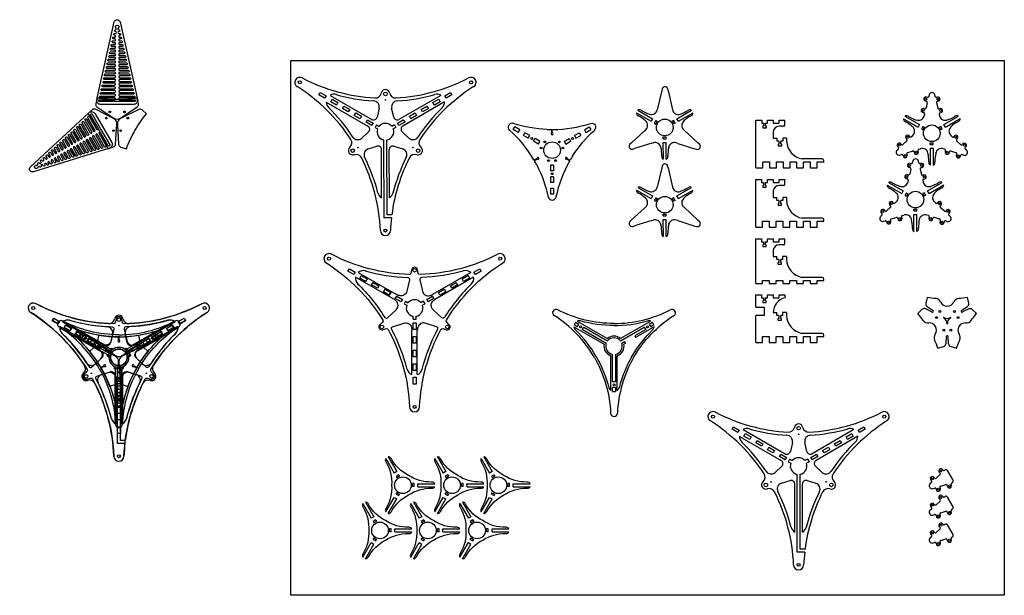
# Model space of a CAD drawing. Header units: millimetres. Extents: x 6592 to 13070, y -1267 to 1772.
# Tile 6 of 9: x 9929 to 11585, y 531 to 1500. Entities that reach past the tile are written whole.
import ezdxf

# ---------------------------------------------------------------- set-up
doc = ezdxf.new("R2010")
doc.units = ezdxf.units.MM
doc.layers.get('0').update_dxf_attribs({"true_color": 0xe7f0ff})

# ---------------------------------------------------------------- blocks, each defined once
blk = doc.blocks.new('A$C436E2F70')
at = {"color": 251}
for p, q in [((57.6, 234.6), (121.8, 197.6)), ((247.2, 234.7), (182.6, 197.3)), ((251.7, 226.9), (187.6, 189.8)), ((137.3, 186.3), (134.9, 181.9)), ((137.3, 186.3), (141.7, 183.7)), ((167.5, 186.3), (163.1, 183.7)), ((170, 182), (167.5, 186.3)), ((134.9, 181.9), (139.2, 179.4)), ((170, 181.9), (165.6, 179.4)), ((150, 155.9), (149.9, 160.9)), ((150, 155.8), (155, 155.9)), ((155, 155.9), (154.9, 160.9)), ((148, 62.6), (147.9, 136.7)), ((157, 62.6), (156.9, 137.2))]:
    blk.add_line(p, q, dxfattribs=at)
for points in [[(292.2, 265.1, -0.112712), (161.6, 231.1, -0.358848), (158.6, 233.4), (157.3, 239.3, 0.357132), (152.3, 243.2, 0.157637), (149.4, 242.2, 0.176337), (147.6, 239.3), (146.2, 233.4, -0.358848), (143.2, 231.1, -0.112712), (12.7, 265.1)], [(4.2, 250.5, -0.112712), (99, 154.4, -0.358848), (98.4, 150.7), (94, 146.5, 0.357132), (93.1, 140.3, 0.157637), (95.5, 138.3, 0.176337), (98.8, 138.2), (104.6, 140, -0.358848), (108.1, 138.5, -0.112712), (144, 8.4)], [(160.9, 8.4, -0.112712), (196.7, 138.5, -0.358848), (200.2, 140), (206, 138.2, 0.357132), (211.8, 140.6, 0.157637), (212.4, 143.6, 0.176337), (210.8, 146.6), (206.4, 150.7, -0.358848), (205.9, 154.5, -0.112712), (300.6, 250.6)], [(69.1, 237.3, 0.059211), (140.9, 226.1, -0.469954), (143.7, 222.4), (139.3, 203, -0.428352), (126.9, 195.6, -0.046237), (121.8, 197.6)], [(235.8, 237.3, -0.059211), (163.9, 226.1, 0.469954), (161.1, 222.4), (165.5, 203, 0.428352), (177.9, 195.6, 0.046237), (183.1, 197.6)], [(56.5, 215.6, -0.059211), (102.2, 159, 0.469954), (106.8, 158.3), (121.3, 171.8, 0.428352), (121.6, 186.3, 0.046237), (117.3, 189.8)], [(248.3, 215.6, 0.059211), (202.7, 159, -0.469954), (198.1, 158.4), (183.5, 171.9, -0.428352), (183.3, 186.3, -0.046237), (187.5, 189.8)], [(126.9, 195.6, -0.046237), (121.8, 197.6)], [(177.9, 195.6, 0.041767), (182.6, 197.3)], [(139.9, 71.2, 0.059211), (113.7, 139.1, -0.469954), (115.4, 143.3), (134.4, 149.2, -0.428352), (147.1, 142.2, -0.046237), (147.9, 136.7)], [(165, 71.2, -0.059211), (191.2, 139.1, 0.469954), (189.4, 143.3), (170.4, 149.2, 0.428352), (157.8, 142.2, 0.046237), (156.9, 136.7)]]:
    blk.add_lwpolyline(points, format="xyb", dxfattribs=at)
for points in [[(50.2, 230.9), (40.4, 236.5), (42.8, 240.7), (52.6, 235.1)], [(252.2, 235.1), (262, 240.7), (264.4, 236.5), (254.6, 230.9)], [(70.1, 219.4), (60.3, 225.1), (62.7, 229.3), (72.5, 223.6)], [(89.9, 208), (80.1, 213.6), (82.6, 217.8), (92.4, 212.2)], [(212.5, 212.2), (222.3, 217.8), (224.7, 213.6), (214.9, 208)], [(232.3, 223.6), (242.1, 229.3), (244.6, 225.1), (234.8, 219.4)], [(109.8, 196.5), (100, 202.2), (102.4, 206.4), (112.2, 200.7)], [(112.2, 200.7), (102.4, 206.4), (100, 202.2), (109.8, 196.5)], [(192.6, 200.7), (202.4, 206.4), (204.8, 202.2), (195, 196.5)], [(129.7, 185), (119.9, 190.7), (122.3, 194.9), (132.1, 189.2)], [(172.8, 189.2), (182.6, 194.9), (185, 190.7), (175.2, 185)], [(154.8, 149.8), (154.8, 138.5), (150, 138.5), (150, 149.8)], [(154.8, 126.9), (154.8, 115.6), (150, 115.6), (150, 126.9)], [(154.8, 103.9), (154.8, 92.6), (150, 92.6), (150, 103.9)], [(154.8, 81), (154.8, 69.7), (150, 69.7), (150, 81)], [(154.8, 58.1), (154.8, 46.8), (150, 46.8), (150, 58.1)]]:
    blk.add_lwpolyline(points, close=True, dxfattribs=at)
blk.add_lwpolyline([(117.3, 189.8), (53.1, 226.8)], dxfattribs=at)
for centre, radius in [((8.4, 257.8), 2.5), ((296.4, 257.8), 2.5), ((152.4, 238.3), 3), ((97.4, 142.9), 3), ((207.5, 142.9), 3), ((152.4, 8.4), 2.5)]:
    blk.add_circle(centre, radius, dxfattribs=at)
for centre, radius, start, end in [((8.4, 257.8), 8.44, 60, 240), ((296.4, 257.8), 8.44, 300, 120), ((66, 224.6), 13.1, 72.584, 129.914), ((238.8, 224.6), 13.1, 50.125, 107.4549), ((66, 224.6), 13.1, 170.125, 227.4549), ((238.8, 224.6), 13.1, 312.584, 9.914), ((152.4, 174.7), 14, 40.3084, 139.7415), ((152.4, 174.7), 14, 160.3144, 259.8277), ((152.4, 174.7), 14, 280.4007, 19.7355), ((152.5, 74.9), 13.1, 192.584, 249.914), ((152.5, 74.9), 13.1, 290.125, 347.4549), ((152.4, 8.4), 8.44, 180, 360)]:
    blk.add_arc(centre, radius, start, end, dxfattribs=at)
blk = doc.blocks.new('A$C03973C3C')
at = {"color": 3}
for p, q in [((35.9, 150.9), (86.7, 121.6)), ((38.6, 158.7), (36.1, 154.3)), ((41.6, 151.1), (36.1, 154.3)), ((38.6, 158.7), (44.1, 155.4)), ((41.5, 160.5), (92.2, 131.2)), ((41.6, 151.1), (44.1, 155.4)), ((50, 146.3), (52.5, 150.6)), ((52.5, 150.6), (92.6, 127.4)), ((114, 127.4), (154.1, 150.6)), ((165.2, 160.5), (114.4, 131.2)), ((170.6, 150.9), (139.7, 133)), ((154.1, 150.6), (156.6, 146.3)), ((162.5, 155.5), (168, 158.7)), ((162.5, 155.5), (165, 151.1)), ((170.5, 154.3), (165, 151.1)), ((170.5, 154.3), (168, 158.7)), ((90.1, 123.1), (50, 146.3)), ((156.6, 146.3), (138.2, 135.6)), ((138.2, 135.6), (139.7, 133)), ((120.9, 125.6), (116.5, 123.1)), ((122.4, 123), (119.9, 121.6)), ((97.8, 43.8), (97.8, 102.4)), ((100.8, 58.2), (100.8, 104.6)), ((105.8, 104.6), (105.8, 58.2)), ((108.8, 43.8), (108.8, 102.4)), ((105.8, 58.2), (100.8, 58.2)), ((105.8, 48.6), (100.8, 48.6)), ((100.8, 42.2), (100.8, 48.6)), ((100.8, 42.2), (105.8, 42.2)), ((105.8, 48.6), (105.8, 42.2))]:
    blk.add_line(p, q, dxfattribs=at)
for points in [[(70.3, 99.3, 0.120396), (2.9, 169.8)], [(103.3, 156.5, -0.120396), (8.6, 179.7)], [(103.3, 156.5, 0.120396), (198, 179.7)], [(136.3, 99.3, -0.120396), (203.7, 169.8)], [(103.3, 153.1, -0.068539), (46.8, 160.8, -0.068539)], [(103.3, 153.1, 0.068539), (159.8, 160.9, 0.068539)], [(73.3, 101, 0.068539), (38.3, 146.1, 0.068539)], [(133.3, 101.1, -0.068539), (168.3, 146.1, -0.068539)], [(73.3, 101, -0.068539), (94.8, 48.3, -0.068539)], [(133.3, 101, 0.068539), (111.8, 48.3, 0.068539)], [(70.3, 99.3, -0.120396), (97.6, 5.7)], [(136.3, 99.3, 0.120396), (109, 5.7)]]:
    blk.add_lwpolyline(points, format="xyb", dxfattribs=at)
blk.add_lwpolyline([(120.9, 125.6), (122.4, 123)], dxfattribs=at)
for centre in [(47, 150.9), (159.6, 150.9), (103.3, 53.4)]:
    blk.add_circle(centre, 1.6, dxfattribs=at)
for centre, radius, start, end in [((5.7, 174.7), 5.72, 60, 240), ((200.9, 174.7), 5.72, 300, 120), ((44.7, 152.2), 8.87, 188.0785, 227.4549), ((44.7, 152.2), 8.87, 72.584, 111.4582), ((161.9, 152.2), 8.87, 68.0785, 107.4549), ((161.9, 152.2), 8.87, 312.584, 351.4582), ((103.3, 118.4), 16.9, 48.9384, 131.0616), ((103.3, 118.4), 16.9, 168.9384, 251.0616), ((103.3, 118.4), 14, 160.2682, 259.7134), ((103.3, 118.4), 14, 40.2682, 139.7134), ((103.3, 118.4), 14, 280.2682, 19.7134), ((103.3, 118.4), 16.9, 288.9384, 11.0616), ((103.3, 50.7), 8.87, 192.584, 231.4582), ((103.3, 50.7), 8.87, 308.0785, 347.4549), ((103.3, 5.7), 5.72, 180, 360)]:
    blk.add_arc(centre, radius, start, end, dxfattribs=at)
blk = doc.blocks.new('A$C78466D21')
at = {"color": 7}
for p, q in [((59.4, 235.9), (129.6, 195.3)), ((245.4, 235.9), (175.2, 195.4)), ((52.9, 224.6), (123.1, 184.1)), ((251.9, 224.7), (181.7, 184.1)), ((141.9, 214.3), (138.5, 199.2)), ((166.3, 199.2), (162.9, 214.3)), ((137.3, 186.3), (134.9, 181.9)), ((137.3, 186.3), (141.7, 183.7)), ((167.5, 186.3), (163.1, 183.7)), ((167.5, 186.3), (170, 182)), ((124.2, 174.5), (112.9, 164)), ((134.9, 181.9), (139.2, 179.4)), ((170, 182), (165.6, 179.4)), ((192, 164), (180.6, 174.5)), ((123.4, 145.8), (138.2, 150.4)), ((150.2, 30), (149.9, 160.9)), ((155.2, 35), (154.9, 160.9)), ((166.7, 150.4), (181.5, 145.8)), ((146, 63.5), (145.9, 144.6)), ((159, 63.5), (158.9, 144.6)), ((163.2, 35), (155.2, 35)), ((162.6, 30), (150.2, 30))]:
    blk.add_line(p, q, dxfattribs=at)
for points in [[(50.2, 231), (40.5, 236.6), (42.9, 240.6), (52.5, 235.1)], [(252.3, 235.1), (262, 240.6), (264.3, 236.6), (254.6, 231)], [(70.1, 219.5), (60.4, 225.1), (62.7, 229.2), (72.4, 223.6)], [(89.9, 208.1), (80.2, 213.6), (82.6, 217.7), (92.3, 212.1)], [(212.6, 212.1), (222.2, 217.7), (224.6, 213.6), (214.9, 208.1)], [(232.4, 223.6), (242.1, 229.2), (244.4, 225.1), (234.8, 219.5)], [(109.8, 196.6), (100.1, 202.2), (102.4, 206.3), (112.1, 200.7)], [(192.7, 200.7), (202.4, 206.3), (204.7, 202.2), (195.1, 196.6)], [(129.6, 185.1), (120, 190.7), (122.3, 194.8), (132, 189.2)], [(172.9, 189.2), (182.5, 194.8), (184.9, 190.7), (175.2, 185.1)]]:
    blk.add_lwpolyline(points, close=True, dxfattribs=at)
blk.add_lwpolyline([(162.6, 30, 0.017851), (160.9, 8.4)], format="xyb", dxfattribs=at)
for centre, radius in [((8.4, 257.8), 2.5), ((296.4, 257.8), 2.5), ((152.4, 238.3), 3), ((152.4, 228.2), 0.5), ((97.4, 142.9), 3), ((106.1, 148), 0.5), ((198.7, 148), 0.5), ((207.5, 142.9), 3), ((152.4, 8.4), 2.5)]:
    blk.add_circle(centre, radius, dxfattribs=at)
for centre, radius, start, end in [((8.4, 257.8), 8.44, 60, 240), ((152.4, 534.1), 303.1, 242.5392, 266.6787), ((152.4, 534.1), 303.1, 273.3213, 297.4608), ((296.4, 257.8), 8.44, 300, 120), ((-158.8, -5), 303.1, 33.3213, 57.4608), ((463.6, -5), 303.1, 122.5392, 146.6787), ((66, 224.6), 13.1, 72.584, 120.2489), ((152.2, 534), 308.2, 254.3552, 266.3924), ((135.4, 241.5), 10, 266.6787, 349.2823), ((152.4, 238.3), 7.28, 10.7177, 169.2823), ((169.4, 241.5), 10, 190.7177, 273.3213), ((152.4, 534.1), 308.2, 273.6518, 285.6838), ((238.8, 224.6), 13.1, 59.79, 107.4549), ((66, 224.6), 13.1, 179.79, 227.4549), ((-158.8, -5), 308.2, 33.6518, 45.6838), ((132.1, 216.5), 10, 347.224, 86.3924), ((172.7, 216.5), 10, 93.6518, 192.776), ((463.7, -4.8), 308.2, 134.3552, 146.3924), ((238.8, 224.6), 13.1, 312.584, 0.2489), ((132.6, 200.5), 6, 240.0195, 347.224), ((172.2, 200.6), 6, 192.776, 300.0195), ((120.1, 178.9), 6, 312.776, 60.0195), ((152.4, 174.7), 14, 40.3084, 139.7415), ((184.7, 178.9), 6, 120.0195, 227.224), ((106.1, 171.3), 10, 213.6518, 312.776), ((152.4, 174.7), 14, 160.3144, 259.8277), ((152.4, 174.7), 14, 280.4007, 19.7355), ((198.8, 171.3), 10, 227.224, 326.3924), ((86.1, 156), 10, 310.7177, 33.3213), ((139.9, 144.6), 6, 0.0195, 107.224), ((164.9, 144.6), 6, 72.776, 180.0195), ((218.7, 156), 10, 146.6787, 229.2823), ((97.4, 142.9), 7.28, 130.7177, 289.2823), ((103.1, 126.6), 10, 26.6787, 109.2823), ((126.4, 136.2), 10, 107.224, 206.3924), ((178.5, 136.2), 10, 333.6518, 72.776), ((201.8, 126.6), 10, 70.7177, 153.3213), ((207.5, 142.9), 7.28, 250.7177, 49.2823), ((-158.8, -5), 303.1, 2.5392, 26.6787), ((-158.7, -5.2), 308.2, 14.3552, 26.3924), ((463.6, -5), 303.1, 153.3213, 172.4175), ((463.6, -5), 308.2, 153.6518, 165.6838), ((152.5, 74.9), 13.1, 192.584, 240.2489), ((152.5, 74.9), 13.1, 299.79, 347.4549), ((152.4, 8.4), 8.44, 180, 360)]:
    blk.add_arc(centre, radius, start, end, dxfattribs=at)
blk = doc.blocks.new('A$C2DE928F4')
at = {"color": 4}
for p, q in [((0, 78.2), (24.6, 63.9)), ((2.5, 82.5), (27.1, 68.3)), ((27.1, 68.3), (24.6, 63.9)), ((92.8, 82.5), (68.1, 68.3)), ((70.6, 64), (68.1, 68.3)), ((95.3, 78.2), (70.6, 64)), ((32.6, 65.1), (30.1, 60.8)), ((30.1, 60.8), (32.7, 59.3)), ((32.6, 65.1), (35.2, 63.6)), ((62.7, 65.2), (60.1, 63.6)), ((65.2, 60.8), (62.6, 59.3)), ((65.2, 60.8), (62.7, 65.2)), ((45.2, 34.7), (45.2, 37.8)), ((45.2, 34.7), (50.2, 34.7)), ((50.2, 34.7), (50.2, 37.8)), ((45.1, 28.4), (50.1, 28.5)), ((45.1, 28.4), (45.1, 0)), ((50.1, 28.5), (50.1, 0))]:
    blk.add_line(p, q, dxfattribs=at)
for points in [[(92.8, 82.5, 0.275145), (87.4, 82.6), (86.6, 82.1, -0.154587), (47.6, 72.6, -0.154815), (8.7, 82.1), (7.8, 82.6, 0.274984), (2.5, 82.5)], [(0, 78.2, 0.275804), (2.6, 73.5), (3.4, 73, -0.154585), (31.2, 44.1, -0.154804), (42.4, 5.5), (42.4, 4.6, 0.274081), (45.1, 0, 0.274081)], [(50.1, 0, 0.276705), (52.9, 4.6), (52.9, 5.6, -0.154586), (64.1, 44.1, -0.154814), (91.8, 73.1), (92.7, 73.6, 0.275643), (95.3, 78.2)]]:
    blk.add_lwpolyline(points, format="xyb", dxfattribs=at)
blk.add_circle((47.6, 53.6), 14, dxfattribs=at)
for start, end in [(141.0388, 159.0172), (21.0327, 39.0112), (261.125, 279.1034)]:
    blk.add_arc((47.6, 53.6), 16, start, end, dxfattribs=at)
blk = doc.blocks.new('A$C6C2074CD')
at = {"color": 1}
for p, q in [((66.8, 105.3), (67, 109.9)), ((68, 105.3), (67.8, 109.9)), ((41.9, 62.1), (38.1, 59.7)), ((42.5, 61.1), (38.5, 59)), ((92.4, 61.1), (96.5, 59)), ((93, 62.1), (96.9, 59.7))]:
    blk.add_line(p, q, dxfattribs=at)
for points in [[(-4, 109.9, -0.31737), (-5.2, 118.1, 0.228546)], [(2.5, 121.2, 0.31737), (-5.2, 118.1, -0.228546)], [(58.9, 111, -0.069134), (2.3, 121.2)], [(132.4, 121.2, -0.31737), (140.1, 118.1, 0.228546)], [(138.9, 109.9, 0.31737), (140.1, 118.1, -0.228546)], [(101.9, 66.2, -0.069134), (139.1, 110.1)], [(122.9, 94.5, -0.000145), (122.9, 94.5)], [(122.9, 94.5, -0.000145), (122.9, 94.5)], [(41.6, 51.3, -0.069134), (61, -2.8)], [(79.3, 19, 0.000456), (79.3, 19)]]:
    blk.add_lwpolyline(points, format="xyb", dxfattribs=at)
for points in [[(2.3, 110.8), (4.8, 115.2)], [(10.6, 106.1), (2.3, 110.8)], [(13.1, 110.4), (4.8, 115.2)], [(10.6, 106.1), (13.1, 110.4)], [(19.3, 101.1), (21.8, 105.4)], [(27.5, 96.3), (19.3, 101.1)], [(30, 100.6), (21.8, 105.4)], [(27.5, 96.3), (30, 100.6)], [(104.9, 100.7), (113.1, 105.4)], [(104.9, 100.7), (107.4, 96.3)], [(107.4, 96.3), (115.6, 101.1)], [(113.1, 105.4), (115.6, 101.1)], [(121.8, 110.5), (130.1, 115.2)], [(121.8, 110.5), (124.3, 106.1)], [(124.3, 106.1), (132.6, 110.9)], [(130.1, 115.2), (132.6, 110.9)], [(36.3, 91.3), (38.8, 95.6)], [(44.5, 86.5), (36.3, 91.3)], [(47, 90.8), (38.8, 95.6)], [(44.5, 86.5), (47, 90.8)], [(87.9, 90.9), (96.1, 95.6)], [(87.9, 90.9), (90.4, 86.5)], [(90.4, 86.5), (98.6, 91.3)], [(96.1, 95.6), (98.6, 91.3)], [(65, 51.1), (65, 41.6)], [(70, 51.1), (65, 51.1)], [(70, 51.1), (70, 41.6)], [(70, 41.6), (65, 41.6)], [(65, 31.5), (65, 22)], [(70, 31.5), (65, 31.5)], [(70, 22), (65, 22)], [(70, 31.5), (70, 22)], [(65, 11.9), (65, 2.4)], [(70, 11.9), (65, 11.9)], [(70, 2.4), (65, 2.4)], [(70, 11.9), (70, 2.4)]]:
    blk.add_lwpolyline(points, dxfattribs=at)
for centre, radius in [((33.2, 95.9), 1.6), ((67.5, 76.2), 14), ((55.3, 90.1), 1.5), ((79.7, 90.1), 1.5), ((101.8, 96), 1.6), ((49.3, 79.8), 1.5), ((85.6, 79.8), 1.5), ((61.5, 58.6), 1.5), ((73.4, 58.6), 1.5), ((67.5, 36.6), 1.6)]:
    blk.add_circle(centre, radius, dxfattribs=at)
for centre, radius, start, end in [((67.4, 320), 209.1, 270.3963, 288.1349), ((-143.7, -45.7), 209.1, 30.3746, 48.1131), ((67.1, 314.9), 204, 267.6898, 269.6978), ((67.4, 103.8), 1.65, 111.3774, 68.7301), ((66, 109.9), 1, 0.0537, 89.6081), ((68.8, 109.9), 1, 90.4994, 180.0537), ((37.6, 60.5), 1, 210.4777, 300.032), ((39, 58.1), 1, 120.032, 209.5863), ((-139.1, -43.4), 204, 27.668, 29.6761), ((43.6, 62.4), 1.65, 231.3557, 188.7083), ((278.6, -45.7), 209.1, 150.3901, 168.1286), ((91.4, 62.4), 1.65, 351.3712, 308.7238), ((96, 58.1), 1, 330.4932, 60.0475), ((97.4, 60.6), 1, 240.0475, 329.6018), ((274.4, -42.9), 204, 147.6835, 149.6916), ((67.8, -0.6), 7.15, 199.4131, 267.1977), ((67.2, -0.6), 7.15, 272.5503, 342.9817)]:
    blk.add_arc(centre, radius, start, end, dxfattribs=at)
blk = doc.blocks.new('A$C1B244456')
at = {"color": 6}
blk.add_lwpolyline([(6.8, 0, -0.481138), (0.2, 8.3), (29.7, 138.7, -0.798633), (39.4, 138.7), (69, 8.3, -0.481138), (62.3, 0)], format="xyb", close=True, dxfattribs=at)
blk.add_lwpolyline([(32.7, 128.3, -2.668779), (36.5, 128.3, 0.711807), (37.4, 125.6, -1), (37.4, 122.5, 1), (37.4, 119.4), (38.7, 119.4), (39, 119.4, -1), (39, 116.3), (38.7, 116.3, 1), (38.7, 113.2), (40.4, 113.2, -1), (40.4, 110.1), (38.7, 110.1, 1), (38.7, 107), (41.8, 107, -1), (41.8, 103.9), (38.7, 103.9, 1), (38.7, 100.8), (43.2, 100.8, -1), (43.2, 97.7), (38.7, 97.7, 1), (38.7, 94.6), (44.6, 94.6, -1), (44.6, 91.5), (38.7, 91.5, 1), (38.7, 88.4), (46, 88.4, -1), (46, 85.3), (38.7, 85.3, 1), (38.7, 82.2), (47.4, 82.2, -1), (47.4, 79.1), (38.7, 79.1, 1), (38.7, 76), (48.8, 76, -1), (48.8, 72.9), (38.7, 72.9, 1), (38.7, 69.8), (50.3, 69.8, -1), (50.3, 66.7), (38.7, 66.7, 1), (38.7, 63.6), (51.7, 63.6, -1), (51.7, 60.5), (38.7, 60.5, 1), (38.7, 57.4), (53.1, 57.4, -1), (53.1, 54.3), (38.7, 54.3, 1), (38.7, 51.2), (54.5, 51.2, -1), (54.5, 48.1), (38.7, 48.1, 1), (38.7, 45), (55.9, 45, -1), (55.9, 41.9), (38.7, 41.9, 1), (38.7, 38.8), (57.3, 38.8, -1), (57.3, 35.7), (38.7, 35.7, 1), (38.7, 32.6), (58.7, 32.6, -1), (58.7, 29.5), (38.7, 29.5, 1), (38.7, 26.4), (60.1, 26.4, -1), (60.1, 23.3), (38.7, 23.3, 1), (38.7, 20.2), (61.5, 20.2, -1), (61.5, 17.1), (38.7, 17.1, 1), (38.7, 14), (62.9, 14, -1), (62.9, 10.9), (38.7, 10.9, 1), (38.7, 7.8), (64.3, 7.8, -1), (64.3, 4.7), (34.6, 4.7), (4.8, 4.7, -1), (4.8, 7.8), (30.4, 7.8, 1), (30.4, 10.9), (6.2, 10.9, -1), (6.2, 14), (30.4, 14, 1), (30.4, 17.1), (7.7, 17.1, -1), (7.7, 20.2), (30.4, 20.2, 1), (30.4, 23.3), (9.1, 23.3, -1), (9.1, 26.4), (30.4, 26.4, 1), (30.4, 29.5), (10.5, 29.5, -1), (10.5, 32.6), (30.4, 32.6, 1), (30.4, 35.7), (11.9, 35.7, -1), (11.9, 38.8), (30.4, 38.8, 1), (30.4, 41.9), (13.3, 41.9, -1), (13.3, 45), (30.4, 45, 1), (30.4, 48.1), (14.7, 48.1, -1), (14.7, 51.2), (30.4, 51.2, 1), (30.4, 54.3), (16.1, 54.3, -1), (16.1, 57.4), (30.4, 57.4, 1), (30.4, 60.5), (17.5, 60.5, -1), (17.5, 63.6), (30.4, 63.6, 1), (30.4, 66.7), (18.9, 66.7, -1), (18.9, 69.8), (30.4, 69.8, 1), (30.4, 72.9), (20.3, 72.9, -1), (20.3, 76), (30.4, 76, 1), (30.4, 79.1), (21.7, 79.1, -1), (21.7, 82.2), (30.4, 82.2, 1), (30.4, 85.3), (23.1, 85.3, -1), (23.1, 88.4), (30.4, 88.4, 1), (30.4, 91.5), (24.5, 91.5, -1), (24.5, 94.6), (30.4, 94.6, 1), (30.4, 97.7), (25.9, 97.7, -1), (25.9, 100.8), (30.4, 100.8, 1), (30.4, 103.9), (27.3, 103.9, -1), (27.3, 107), (30.4, 107, 1), (30.4, 110.1), (28.7, 110.1, -1), (28.7, 113.2), (30.4, 113.2, 1), (30.4, 116.3), (30.1, 116.3, -1), (30.1, 119.4), (30.4, 119.4), (31.7, 119.4, 1), (31.7, 122.5, -1), (31.7, 125.6, 0.697669), (32.7, 128.3)], format="xyb", dxfattribs=at)
blk = doc.blocks.new('A$C5A3A771A')
at = {"color": 1}
for points in [[(49.3, 82.7, -0.040622), (15.5, 85.5), (13.3, 75.7, 0.312359), (15.4, 70.4), (43.8, 51.7, 0.299807), (54.8, 51.7), (83.3, 70.4, 0.312465), (85.4, 75.7), (83.2, 85.5, -0.040738), (49.3, 82.7)], [(19.3, 30.8, -0.040622), (33.7, 0.1), (43.3, 3.1, 0.312359), (46.8, 7.5), (48.9, 41.5, 0.299807), (43.5, 51), (13.1, 66.4, 0.312465), (7.4, 65.6), (0, 58.8, -0.040738), (19.2, 30.8)], [(79.4, 30.7, -0.040622), (98.6, 58.6), (91.3, 65.4, 0.312359), (85.6, 66.2), (55.2, 51, 0.299807), (49.7, 41.5), (51.7, 7.5, 0.312465), (55.2, 3), (64.8, 0, -0.040738), (79.4, 30.7)]]:
    blk.add_lwpolyline(points, format="xyb", dxfattribs=at)
for centre in [(31.2, 51.7), (37.1, 62), (61.6, 62), (67.5, 51.7), (43.4, 30.5), (55.3, 30.5)]:
    blk.add_circle(centre, 1.5, dxfattribs=at)
blk = doc.blocks.new('A$C1AE25727')
at = {"color": 1}
for p, q in [((23.9, 60.9), (13.1, 66.4)), ((7.4, 65.6), (0, 58.8)), ((33.7, 0.1), (43.3, 3.1))]:
    blk.add_line(p, q, dxfattribs=at)
for points in [[(30.6, 83.6, -0.018186), (15.5, 85.5), (13.3, 75.7, 0.312359), (15.4, 70.4), (25.4, 63.8)], [(73, 63.7), (83.3, 70.4, 0.312465), (85.4, 75.7), (83.2, 85.5, -0.018172), (68.1, 83.6, -0.018172)], [(89.3, 46.4, -0.01842), (98.6, 58.6), (91.3, 65.4, 0.312359), (85.6, 66.2)], [(48.9, 41.5, 0.299807), (43.5, 51)], [(43.8, 51.7, 0.299807), (54.8, 51.7)], [(55.2, 51, 0.299807), (49.7, 41.5)], [(51.7, 7.5, 0.312465), (55.2, 3), (64.8, 0, -0.017766), (70.6, 13.7, -0.017766)]]:
    blk.add_lwpolyline(points, format="xyb", dxfattribs=at)
for points in [[(85.6, 66.2), (75.1, 61.1)], [(47.6, 19.5), (46.8, 7.5)], [(51.7, 7.5), (50.9, 19.3)]]:
    blk.add_lwpolyline(points, dxfattribs=at)
for centre in [(31.2, 51.7), (37.1, 62), (61.6, 62), (67.5, 51.7), (43.4, 30.5), (55.3, 30.5)]:
    blk.add_circle(centre, 1.5, dxfattribs=at)
for centre, radius, start, end in [((29.3, 73.6), 10, 24.4627, 84.8056), ((69.4, 73.7), 10, 95.2647, 155.6331), ((10.8, 61.9), 5, 63.1898, 132.5986), ((49.3, 82.8), 12, 204.4627, 335.6331), ((-161.9, -73.1), 208.9, 35.0939, 39.1722), ((24.5, 62.4), 1.65, 236.6082, 56.6082), ((43.6, 51.4), 0.378, 53.5572, 246.2408), ((55, 51.3), 0.389, 293.4607, 126.4969), ((74.2, 62.4), 1.65, 123.3918, 303.3918), ((17.2, 52.7), 10, 215.0939, 275.4624), ((19.2, 30.8), 12, 324.2919, 95.4624), ((49.3, 41.5), 0.397, 173.2396, 6.5431), ((79.4, 30.7), 12, 84.4133, 215.5837), ((81.5, 52.6), 10, 264.4133, 324.7562), ((37.1, 18), 10, 144.2919, 204.6349), ((49.3, 19.4), 1.65, 356.5266, 176.5266), ((61.4, 17.9), 10, 335.4238, 35.5073), ((-161.8, -73.3), 208.9, 20.5743, 24.6349), ((41.8, 7.8), 5, 287.0467, 356.4334)]:
    blk.add_arc(centre, radius, start, end, dxfattribs=at)
blk = doc.blocks.new('morsetto forato')
at = {"color": 6}
for p, q in [((-7.6, 51.5), (-9.6, 42.9)), ((-4.6, 64.7), (-5.2, 62)), ((5.7, 61.9), (5.1, 64.6)), ((-47.7, 24.5), (-23, 10.3)), ((-45.2, 28.8), (-20.5, 14.7)), ((-45.1, 19.9), (-44.2, 19.4)), ((-39, 28.4), (-39.9, 28.9)), ((-12, 32.4), (-12.7, 29.6)), ((20.5, 14.7), (45.1, 29)), ((23, 10.4), (47.6, 24.7)), ((39.8, 29.1), (38.9, 28.6)), ((44.2, 19.6), (45, 20.1)), ((-20.5, 14.7), (-23, 10.3)), ((-15.1, 11.6), (-17.6, 7.2)), ((-17.6, 7.2), (-14.9, 5.7)), ((-15.1, 11.5), (-12.5, 10)), ((15, 11.6), (12.4, 10.1)), ((17.5, 7.3), (14.9, 5.8)), ((17.5, 7.3), (15, 11.6)), ((23, 10.4), (20.5, 14.7)), ((-2.5, -18.8), (-2.5, -15.8)), ((2.5, -18.8), (2.5, -15.8)), ((34.1, -5.7), (32, -3.8)), ((48.5, -19.1), (41.9, -13)), ((-56.4, -26.3), (-58.4, -28.1)), ((-40.7, -32.5), (-32.2, -29.9)), ((-21.9, -26.7), (-19.2, -25.9)), ((-2.5, -18.8), (2.5, -18.8)), ((-2.4, -25.1), (2.6, -25.1)), ((-2.4, -53.6), (-2.4, -25.1)), ((2.6, -53.6), (2.6, -25.1)), ((58.3, -28.3), (56.3, -26.4)), ((-53.6, -36.5), (-50.9, -35.7)), ((-5.1, -48), (-5.1, -49)), ((5.3, -49), (5.3, -48)), ((50.9, -35.8), (53.5, -36.7))]:
    blk.add_line(p, q, dxfattribs=at)
for points in [[(-7.6, 51.5), (-9.6, 42.9)], [(8, 51.5), (10, 42.8)], [(-12, 32.4), (-12.6, 29.7)], [(12.3, 32.3), (12.9, 29.6)], [(-48.5, -19), (-42, -12.9)], [(-34.1, -5.6), (-32.1, -3.8)], [(34.1, -5.7), (32.1, -3.9)], [(48.5, -19.1), (41.9, -13)], [(-40.7, -32.5), (-32.2, -29.9)], [(-21.9, -26.7), (-19.3, -25.9)], [(21.9, -26.8), (19.3, -25.9)], [(40.6, -32.6), (32.1, -30)]]:
    blk.add_lwpolyline(points, dxfattribs=at)
for centre, radius in [((-9.9, 57.6), 1.6), ((10.4, 57.5), 1.6), ((-14.3, 38.4), 1.6), ((14.6, 38.3), 1.6), ((0, 0), 14), ((-40.5, -6.6), 1.6), ((40.5, -6.8), 1.6), ((-54.9, -20), 1.6), ((-26, -31.7), 1.6), ((25.9, -31.8), 1.6), ((54.8, -20.1), 1.6), ((-44.8, -37.5), 1.6), ((44.7, -37.7), 1.6)]:
    blk.add_circle(centre, radius, dxfattribs=at)
for centre, radius, start, end in [((0.3, 63.6), 4.96, 126.9827, 166.9849), ((0.3, 63.6), 4.96, 91.1499, 126.9827), ((0.3, 63.6), 4.96, 12.5368, 91.1499), ((-9.9, 57.6), 3.6, 60.3833, 273.5864), ((-9.6, 52), 2, 346.9849, 93.5864), ((-7.1, 62.4), 2, 240.3833, 346.9849), ((7.7, 62.4), 2, 192.5368, 299.1383), ((10, 51.9), 2, 85.9352, 192.5368), ((10.4, 57.5), 3.6, 265.9352, 119.1383), ((-14.3, 38.4), 3.6, 60.3833, 273.5864), ((-14, 32.9), 2, 346.9849, 93.5864), ((-11.6, 43.3), 2, 240.3833, 346.9849), ((11.9, 43.2), 2, 192.5368, 299.1383), ((14.2, 32.7), 2, 85.9352, 192.5368), ((14.6, 38.3), 3.6, 265.9352, 119.1383), ((-42.5, 24.4), 5.19, 178.5994, 240.1354), ((-42.5, 24.4), 5.19, 60.0964, 121.7384), ((-76, -38.9), 66.4, 48.8625, 61.4345), ((-4.6, 85.2), 66.4, 238.7911, 251.4825), ((-22.4, 31.9), 10, 251.2521, 346.9849), ((22.6, 31.8), 10, 192.5368, 288.6233), ((4.3, 85.3), 66.4, 288.8563, 301.4303), ((76.1, -38.6), 66.4, 118.7865, 131.4766), ((42.4, 24.6), 5.19, 58.2631, 120.1312), ((42.4, 24.6), 5.19, 300.0922, 1.4013), ((-38.9, 3.6), 10, 312.776, 48.8625), ((0, 0), 16, 141.1352, 159.1136), ((0, 0), 16, 21.2274, 39.2059), ((38.8, 3.5), 10, 131.3444, 227.0771), ((-54.9, -20), 3.6, 26.1744, 239.3775), ((-40.5, -6.6), 3.6, 26.1744, 239.3775), ((-43.3, -11.5), 2, 312.776, 59.3775), ((-35.5, -4.2), 2, 206.1744, 312.776), ((0, 0), 16, 261.1412, 279.1196), ((35.4, -4.3), 2, 227.0771, 333.6786), ((40.5, -6.8), 3.6, 300.4755, 153.6786), ((43.3, -11.6), 2, 120.4755, 227.0771), ((54.8, -20.1), 3.6, 300.4755, 153.6786), ((-55, -31.8), 4.96, 132.776, 211.3891), ((-57.7, -24.8), 2, 312.776, 59.3775), ((-49.9, -17.5), 2, 206.1744, 312.776), ((-40.1, -34.4), 2, 107.224, 213.8256), ((-31.6, -31.8), 2, 0.6225, 107.224), ((-26, -31.7), 3.6, 180.6225, 33.8256), ((-21.3, -28.6), 2, 107.224, 213.8256), ((-16.2, -35.4), 10, 11.4913, 107.224), ((16.3, -35.5), 10, 72.629, 168.7155), ((21.3, -28.7), 2, 326.0275, 72.629), ((25.9, -31.8), 3.6, 146.0275, 359.2306), ((31.5, -31.9), 2, 72.629, 179.2306), ((40, -34.5), 2, 326.0275, 72.629), ((49.8, -17.6), 2, 227.0771, 333.6786), ((57.7, -25), 2, 120.4755, 227.0771), ((55, -31.9), 4.96, 7.075, 47.0771), ((55, -31.9), 4.96, 331.2421, 7.075), ((-55, -31.8), 4.96, 211.3891, 247.2219), ((-55, -31.8), 4.96, 247.2219, 287.224), ((-50.4, -37.6), 2, 0.6225, 107.224), ((-44.8, -37.5), 3.6, 180.6225, 33.8256), ((-71.5, -46.6), 66.4, 358.7972, 11.4913), ((0.1, -49), 5.19, 180.1024, 241.604), ((0.1, -49), 5.19, 298.4651, 0.1414), ((71.7, -46.3), 66.4, 168.8713, 181.4405), ((44.7, -37.7), 3.6, 146.0275, 359.2306), ((50.3, -37.7), 2, 72.629, 179.2306), ((55, -31.9), 4.96, 252.629, 331.2421)]:
    blk.add_arc(centre, radius, start, end, dxfattribs=at)
blk = doc.blocks.new('fermino')
at = {"color": 5}
for p, q in [((21.1, 26.3), (20.9, 26.1)), ((35, 9.5), (25.7, 25.6)), ((-1.3, 5.5), (-3.4, 3.6)), ((14.4, -0.7), (22.9, 1.9)), ((33.1, 5.1), (33.3, 5.1)), ((1.5, -4.7), (4.1, -3.9))]:
    blk.add_line(p, q, dxfattribs=at)
for points in [[(6.5, 12.8), (13.1, 18.8)], [(14.4, -0.7), (22.9, 1.9)]]:
    blk.add_lwpolyline(points, dxfattribs=at)
for centre in [(14.6, 25.1), (0.2, 11.8), (29, 0), (10.3, -5.8)]:
    blk.add_circle(centre, 1.6, dxfattribs=at)
for centre, radius, start, end in [((14.6, 25.1), 3.6, 26.1744, 239.3775), ((11.7, 20.3), 2, 312.776, 59.3775), ((19.6, 27.6), 2, 206.1744, 312.776), ((23.1, 24.1), 3, 30, 132.776), ((0, 0), 4.96, 132.776, 211.3891), ((0.2, 11.8), 3.6, 26.1744, 239.3775), ((-2.7, 7), 2, 312.776, 59.3775), ((5.2, 14.3), 2, 206.1744, 312.776), ((23.4, 0), 2, 0.6225, 107.224), ((29, 0), 3.6, 180.6225, 33.8256), ((33.7, 3.2), 2, 107.224, 213.8256), ((32.4, 8), 3, 287.224, 30), ((0, 0), 4.96, 211.3891, 247.2219), ((0, 0), 4.96, 247.2219, 287.224), ((4.7, -5.8), 2, 0.6225, 107.224), ((10.3, -5.8), 3.6, 180.6225, 33.8256), ((14.9, -2.7), 2, 107.224, 213.8256)]:
    blk.add_arc(centre, radius, start, end, dxfattribs=at)
blk = doc.blocks.new('A$C41CE249D')
at = {"color": 150}
for p, q in [((55.4, 118.2), (54.8, 115.6)), ((65.7, 115.5), (65.1, 118.2)), ((12.3, 78.1), (36.9, 63.9)), ((14.8, 82.4), (39.4, 68.2)), ((14.9, 73.4), (15.7, 73)), ((20.9, 82), (20.1, 82.5)), ((39.4, 68.2), (36.9, 63.9)), ((80.4, 68.3), (105.1, 82.6)), ((82.9, 64), (80.4, 68.3)), ((82.9, 64), (107.5, 78.2)), ((99.7, 82.7), (98.9, 82.2)), ((104.1, 73.1), (105, 73.6)), ((44.9, 65.1), (42.4, 60.8)), ((42.4, 60.8), (45, 59.3)), ((44.9, 65.1), (47.5, 63.6)), ((75, 65.2), (72.4, 63.7)), ((77.5, 60.9), (74.9, 59.4)), ((77.5, 60.9), (75, 65.2)), ((57.5, 34.7), (57.5, 37.7)), ((57.5, 34.7), (62.5, 34.7)), ((62.5, 34.7), (62.5, 37.8)), ((3.6, 27.3), (1.5, 25.4)), ((6.4, 17), (9, 17.9)), ((38, 26.9), (40.8, 27.7)), ((57.5, 28.4), (62.5, 28.5)), ((57.6, 0), (57.5, 28.4)), ((62.6, 0), (62.5, 28.5)), ((110.8, 17.7), (113.4, 16.9)), ((118.3, 25.3), (116.3, 27.1)), ((54.8, 5.5), (54.8, 4.6)), ((65.3, 4.6), (65.3, 5.6))]:
    blk.add_line(p, q, dxfattribs=at)
for points in [[(54.8, 115.6), (47.3, 83.2)], [(65.7, 115.5), (72.8, 83.2)], [(25.9, 47.9), (27.9, 49.8)], [(91.9, 49.8), (116.3, 27.1)], [(25.9, 47.9), (3.6, 27.3)], [(38, 26.9), (9, 17.9)], [(38, 26.9), (40.6, 27.7)], [(81.8, 26.8), (79.2, 27.6)], [(81.8, 26.8), (110.8, 17.7)]]:
    blk.add_lwpolyline(points, dxfattribs=at)
blk.add_circle((60, 53.6), 14, dxfattribs=at)
for centre, radius, start, end in [((60.2, 117.1), 4.96, 126.9827, 166.9849), ((60.2, 117.1), 4.96, 91.1499, 126.9827), ((60.2, 117.1), 4.96, 12.5368, 91.1499), ((17.5, 78), 5.19, 60.0964, 121.7384), ((37.5, 85.4), 10, 251.2521, 346.9849), ((82.6, 85.4), 10, 192.5368, 288.6233), ((102.3, 78.2), 5.19, 58.2631, 120.1312), ((17.5, 77.9), 5.19, 178.5994, 240.1354), ((-16, 14.6), 66.4, 48.8625, 61.4345), ((55.3, 138.8), 66.4, 238.7911, 251.4825), ((64.2, 138.8), 66.4, 288.8563, 301.4303), ((136.1, 15), 66.4, 118.7865, 131.4766), ((102.3, 78.1), 5.19, 300.0922, 1.4013), ((21.1, 57.1), 10, 312.776, 48.8625), ((60, 53.6), 16, 141.1352, 159.1136), ((60, 53.6), 16, 21.2274, 39.2059), ((98.7, 57.1), 10, 131.3444, 227.0771), ((60, 53.6), 16, 261.1412, 279.1196), ((4.9, 21.8), 4.96, 132.776, 211.3891), ((4.9, 21.8), 4.96, 211.3891, 247.2219), ((4.9, 21.8), 4.96, 247.2219, 287.224), ((43.7, 18.2), 10, 11.4913, 107.224), ((-11.5, 6.9), 66.4, 358.7972, 11.4913), ((131.7, 7.2), 66.4, 168.8713, 181.4405), ((76.2, 18.1), 10, 72.629, 168.7155), ((114.9, 21.6), 4.96, 252.629, 331.2421), ((114.9, 21.6), 4.96, 7.075, 47.0771), ((114.9, 21.6), 4.96, 331.2421, 7.075), ((60, 4.6), 5.19, 180.1024, 241.604), ((60.1, 4.6), 5.19, 298.4651, 0.1414)]:
    blk.add_arc(centre, radius, start, end, dxfattribs=at)
blk = doc.blocks.new('A$C6382198A')
at = {"color": 150}
for p, q in [((55.4, 118.2), (54.8, 115.6)), ((65.7, 115.5), (65.1, 118.2)), ((12.3, 78.1), (36.9, 63.9)), ((14.8, 82.4), (39.4, 68.2)), ((14.9, 73.4), (15.7, 73)), ((20.9, 82), (20.1, 82.5)), ((39.4, 68.2), (36.9, 63.9)), ((80.4, 68.3), (105.1, 82.6)), ((82.9, 64), (80.4, 68.3)), ((82.9, 64), (107.5, 78.2)), ((99.7, 82.7), (98.9, 82.2)), ((104.1, 73.1), (105, 73.6)), ((44.9, 65.1), (42.4, 60.8)), ((42.4, 60.8), (45, 59.3)), ((44.9, 65.1), (47.5, 63.6)), ((75, 65.2), (72.4, 63.7)), ((77.5, 60.9), (74.9, 59.4)), ((77.5, 60.9), (75, 65.2)), ((57.5, 34.7), (57.5, 37.7)), ((57.5, 34.7), (62.5, 34.7)), ((62.5, 34.7), (62.5, 37.8)), ((3.6, 27.3), (1.5, 25.4)), ((6.4, 17), (9, 17.9)), ((38, 26.9), (40.8, 27.7)), ((57.5, 28.4), (62.5, 28.5)), ((57.6, 0), (57.5, 28.4)), ((62.6, 0), (62.5, 28.5)), ((110.8, 17.7), (113.4, 16.9)), ((118.3, 25.3), (116.3, 27.1)), ((54.8, 5.5), (54.8, 4.6)), ((65.3, 4.6), (65.3, 5.6))]:
    blk.add_line(p, q, dxfattribs=at)
for points in [[(54.8, 115.6), (47.3, 83.2)], [(65.7, 115.5), (72.8, 83.2)], [(25.9, 47.9), (27.9, 49.8)], [(91.9, 49.8), (116.3, 27.1)], [(25.9, 47.9), (3.6, 27.3)], [(38, 26.9), (9, 17.9)], [(38, 26.9), (40.6, 27.7)], [(81.8, 26.8), (79.2, 27.6)], [(81.8, 26.8), (110.8, 17.7)]]:
    blk.add_lwpolyline(points, dxfattribs=at)
blk.add_circle((60, 53.6), 14, dxfattribs=at)
for centre, radius, start, end in [((60.2, 117.1), 4.96, 126.9827, 166.9849), ((60.2, 117.1), 4.96, 91.1499, 126.9827), ((60.2, 117.1), 4.96, 12.5368, 91.1499), ((17.5, 78), 5.19, 60.0964, 121.7384), ((37.5, 85.4), 10, 251.2521, 346.9849), ((82.6, 85.4), 10, 192.5368, 288.6233), ((102.3, 78.2), 5.19, 58.2631, 120.1312), ((17.5, 77.9), 5.19, 178.5994, 240.1354), ((-16, 14.6), 66.4, 48.8625, 61.4345), ((55.3, 138.8), 66.4, 238.7911, 251.4825), ((64.2, 138.8), 66.4, 288.8563, 301.4303), ((136.1, 15), 66.4, 118.7865, 131.4766), ((102.3, 78.1), 5.19, 300.0922, 1.4013), ((21.1, 57.1), 10, 312.776, 48.8625), ((60, 53.6), 16, 141.1352, 159.1136), ((60, 53.6), 16, 21.2274, 39.2059), ((98.7, 57.1), 10, 131.3444, 227.0771), ((60, 53.6), 16, 261.1412, 279.1196), ((4.9, 21.8), 4.96, 132.776, 211.3891), ((4.9, 21.8), 4.96, 211.3891, 247.2219), ((4.9, 21.8), 4.96, 247.2219, 287.224), ((43.7, 18.2), 10, 11.4913, 107.224), ((-11.5, 6.9), 66.4, 358.7972, 11.4913), ((131.7, 7.2), 66.4, 168.8713, 181.4405), ((76.2, 18.1), 10, 72.629, 168.7155), ((114.9, 21.6), 4.96, 252.629, 331.2421), ((114.9, 21.6), 4.96, 7.075, 47.0771), ((114.9, 21.6), 4.96, 331.2421, 7.075), ((60, 4.6), 5.19, 180.1024, 241.604), ((60.1, 4.6), 5.19, 298.4651, 0.1414)]:
    blk.add_arc(centre, radius, start, end, dxfattribs=at)

msp = doc.modelspace()

# ---------------------------------------------------------------- linework, layer by layer
at = {"color": 2}
for p, q in [((11216.323, 1322.185), (11216.323, 1330.185)), ((11214.323, 1320.185), (11206.523, 1320.185)), ((11216.213, 1222.477), (11216.213, 1230.477)), ((11214.213, 1220.477), (11206.414, 1220.477)), ((11216.213, 1122.77), (11216.213, 1130.77)), ((11214.213, 1120.77), (11206.414, 1120.77))]:
    msp.add_line(p, q, dxfattribs=at)
at = {"color": 1}
for p in [(12905.123, -81.503), (12905.123, -131.503)]:
    msp.add_xline(p, (1, 0), dxfattribs=at)
msp.add_lwpolyline([(10385.157, 1430.855), (11585.157, 1430.855), (11585.157, 530.855), (10385.157, 530.855)], close=True, dxfattribs=at)
at = {"color": 2}
for points in [[(10093.172, 1365.022, -0.04062172), (10059.399, 1367.738), (10057.183, 1357.969, 0.3123593), (10059.307, 1352.689), (10087.709, 1333.967, 0.29980683), (10098.712, 1333.965), (10127.166, 1352.702, 0.31246525), (10129.293, 1357.983), (10127.066, 1367.804, -0.0407385), (10093.2, 1365.031)], [(10063.142, 1313.06, -0.04062172), (10077.582, 1282.409), (10087.159, 1285.346, 0.3123593), (10090.684, 1289.815), (10092.8, 1323.766, 0.29980683), (10087.33, 1333.313), (10056.923, 1348.679, 0.31246525), (10051.283, 1347.897), (10043.87, 1341.081, -0.0407385), (10063.119, 1313.08)], [(10123.258, 1313.026, -0.04062172), (10142.505, 1340.911), (10135.154, 1347.716, 0.3123593), (10129.519, 1348.518), (10099.101, 1333.291, 0.29980683), (10093.595, 1323.764), (10095.585, 1289.753, 0.31246525), (10099.095, 1285.27), (10108.712, 1282.285, -0.0407385), (10123.252, 1312.997)], [(11206.523, 1320.185, 0.39143804), (11196.559, 1310.962, 1.02807458)], [(11219.011, 1300.185), (11219.011, 1295.185, -0.39180418)], [(11219.011, 1295.185, 0.34886823), (11245.353, 1265.185, 0.02288207)], [(11281.86, 1260.185), (11281.86, 1262.185, 0.41421356), (11278.86, 1265.185), (11245.353, 1265.185)], [(11206.414, 1220.477, 0.39143804), (11196.449, 1211.255, 1.02807458)], [(11218.901, 1200.477), (11218.901, 1195.477, -0.39180418)], [(11218.901, 1195.477, 0.34886823), (11245.244, 1165.477, 0.02288207)], [(11281.75, 1160.477), (11281.75, 1162.477, 0.41421356), (11278.75, 1165.477), (11245.244, 1165.477)], [(11206.414, 1120.77, 0.39143804), (11196.449, 1111.547, 1.02807458)], [(11218.792, 1100.77), (11218.792, 1095.77, -0.39180418)], [(11218.901, 1095.77, 0.34886823), (11245.244, 1065.77, 0.02288207)], [(11281.75, 1060.77), (11281.75, 1062.77, 0.41421356), (11278.75, 1065.77), (11245.244, 1065.77)], [(11216.104, 1031.546, 0.34164876), (11196.337, 1006.546, 1.09306707)], [(11218.792, 1006.546), (11218.792, 1001.546, -0.39180418)], [(11218.901, 1001.546, 0.34886823), (11245.244, 971.546, 0.02288207)], [(11281.75, 966.546), (11281.75, 968.546, 0.41421356), (11278.75, 971.546), (11245.244, 971.546)]]:
    msp.add_lwpolyline(points, format="xyb", dxfattribs=at)
for points in [[(11167.326, 1300.185), (11167.326, 1330.185)], [(11167.326, 1330.185), (11177.125, 1330.185), (11177.125, 1325.185), (11180.425, 1325.185)], [(11180.425, 1325.185), (11180.425, 1320.185)], [(11183.625, 1325.185), (11186.925, 1325.185), (11186.925, 1330.185), (11196.724, 1330.185), (11196.724, 1325.185), (11206.523, 1325.185), (11206.523, 1330.185), (11216.323, 1330.185)], [(11183.625, 1320.185), (11183.625, 1325.185)], [(11180.425, 1320.185), (11179.025, 1320.185), (11179.025, 1317.285), (11185.025, 1317.285), (11185.025, 1320.185), (11183.625, 1320.185)], [(11196.559, 1310.962), (11196.559, 1300.185)], [(11167.326, 1250.185), (11167.326, 1300.185)], [(11196.575, 1300.185), (11202.971, 1300.185)], [(11206.183, 1295.185), (11202.971, 1295.185), (11202.971, 1300.185)], [(11206.183, 1295.185), (11206.183, 1290.185)], [(11212.595, 1300.185), (11212.595, 1295.185), (11209.383, 1295.185)], [(11209.383, 1290.185), (11209.383, 1295.185)], [(11219.011, 1300.185), (11212.595, 1300.185)], [(11206.183, 1290.185), (11204.783, 1290.185), (11204.783, 1287.285), (11210.783, 1287.285), (11210.783, 1290.185), (11209.383, 1290.185)], [(11167.326, 1250.185), (11178.904, 1250.185), (11178.904, 1260.185), (11190.073, 1260.185), (11190.073, 1250.185), (11201.841, 1250.185), (11201.841, 1260.185), (11213.009, 1260.185), (11213.009, 1250.185), (11224.778, 1250.185), (11224.778, 1260.185), (11235.946, 1260.185), (11235.946, 1250.185), (11247.714, 1250.185), (11247.714, 1260.185), (11258.882, 1260.185), (11258.882, 1250.185), (11270.651, 1250.185), (11270.651, 1260.185), (11281.969, 1260.185)], [(11167.217, 1200.477), (11167.217, 1230.477)], [(11167.217, 1230.477), (11177.016, 1230.477), (11177.016, 1225.477), (11180.316, 1225.477)], [(11180.316, 1225.477), (11180.316, 1220.477)], [(11183.516, 1225.477), (11186.815, 1225.477), (11186.815, 1230.477), (11196.615, 1230.477), (11196.615, 1225.477), (11206.414, 1225.477), (11206.414, 1230.477), (11216.213, 1230.477)], [(11183.516, 1220.477), (11183.516, 1225.477)], [(11180.316, 1220.477), (11178.916, 1220.477), (11178.916, 1217.577), (11184.916, 1217.577), (11184.916, 1220.477), (11183.516, 1220.477)], [(11196.449, 1211.255), (11196.449, 1200.477)], [(11167.217, 1150.477), (11167.217, 1200.477)], [(11196.466, 1200.477), (11202.862, 1200.477)], [(11206.074, 1195.477), (11202.862, 1195.477), (11202.862, 1200.477)], [(11206.074, 1195.477), (11206.074, 1190.477)], [(11212.486, 1200.477), (11212.486, 1195.477), (11209.274, 1195.477)], [(11209.274, 1190.477), (11209.274, 1195.477)], [(11218.901, 1200.477), (11212.486, 1200.477)], [(11206.074, 1190.477), (11204.674, 1190.477), (11204.674, 1187.577), (11210.674, 1187.577), (11210.674, 1190.477), (11209.274, 1190.477)], [(11167.217, 1150.477), (11178.795, 1150.477), (11178.795, 1160.477), (11189.963, 1160.477), (11189.963, 1150.477), (11201.732, 1150.477), (11201.732, 1160.477), (11212.9, 1160.477), (11212.9, 1150.477), (11224.668, 1150.477), (11224.668, 1160.477), (11235.836, 1160.477), (11235.836, 1150.477), (11247.605, 1150.477), (11247.605, 1160.477), (11258.773, 1160.477), (11258.773, 1150.477), (11270.541, 1150.477), (11270.541, 1160.477), (11281.86, 1160.477)], [(11167.107, 1100.77), (11167.107, 1130.77)], [(11167.107, 1130.77), (11176.907, 1130.77), (11176.907, 1125.77), (11180.206, 1125.77)], [(11183.406, 1125.77), (11186.706, 1125.77), (11186.706, 1130.77), (11196.505, 1130.77), (11196.505, 1125.77), (11206.305, 1125.77), (11206.305, 1130.77), (11216.104, 1130.77)], [(11180.206, 1120.77), (11178.806, 1120.77), (11178.806, 1117.87), (11184.806, 1117.87), (11184.806, 1120.77), (11183.406, 1120.77)], [(11180.206, 1125.77), (11180.206, 1120.77)], [(11183.406, 1120.77), (11183.406, 1125.77)], [(11196.449, 1111.547), (11196.449, 1100.77)], [(11167.107, 1055.77), (11167.107, 1100.77)], [(11196.356, 1100.77), (11202.753, 1100.77)], [(11205.964, 1095.77), (11202.753, 1095.77), (11202.753, 1100.77)], [(11205.964, 1095.77), (11205.964, 1090.77)], [(11212.376, 1100.77), (11212.376, 1095.77), (11209.164, 1095.77)], [(11209.164, 1090.77), (11209.164, 1095.77)], [(11218.792, 1100.77), (11212.376, 1100.77)], [(11205.964, 1090.77), (11204.564, 1090.77), (11204.564, 1087.87), (11210.564, 1087.87), (11210.564, 1090.77), (11209.164, 1090.77)], [(11167.107, 1055.77), (11178.686, 1055.77), (11178.686, 1060.77), (11189.854, 1060.77), (11189.854, 1055.77), (11201.622, 1055.77), (11201.622, 1060.77), (11212.791, 1060.77), (11212.791, 1055.77), (11224.559, 1055.77), (11224.559, 1060.77), (11235.727, 1060.77), (11235.727, 1055.77), (11247.495, 1055.77), (11247.495, 1060.77), (11258.664, 1060.77), (11258.664, 1055.77), (11270.432, 1055.77), (11270.432, 1060.77), (11281.75, 1060.77)], [(11167.107, 1015.544), (11167.107, 1036.546)], [(11167.107, 1036.546), (11176.907, 1036.546), (11176.907, 1031.546), (11180.206, 1031.546)], [(11180.206, 1031.546), (11180.206, 1026.546)], [(11183.406, 1031.546), (11186.706, 1031.546), (11186.706, 1036.546), (11196.505, 1036.546), (11196.505, 1031.546), (11206.305, 1031.546), (11206.305, 1036.546), (11216.104, 1036.546)], [(11183.406, 1026.546), (11183.406, 1031.546)], [(11216.104, 1036.546), (11216.104, 1031.546)], [(11167.107, 1015.544), (11181.442, 1015.54)], [(11181.442, 1015.54), (11181.442, 1001.546), (11167.107, 1001.546)], [(11180.206, 1026.546), (11178.806, 1026.546), (11178.806, 1023.646), (11184.806, 1023.646), (11184.806, 1026.546), (11183.406, 1026.546)], [(11167.107, 956.546), (11167.107, 1001.551)], [(11196.356, 1006.546), (11202.753, 1006.546)], [(11205.964, 1001.546), (11202.753, 1001.546), (11202.753, 1006.546)], [(11205.964, 996.546), (11204.564, 996.546), (11204.564, 993.646), (11210.564, 993.646), (11210.564, 996.546), (11209.164, 996.546)], [(11205.964, 1001.546), (11205.964, 996.546)], [(11212.376, 1006.546), (11212.376, 1001.546), (11209.164, 1001.546)], [(11209.164, 996.546), (11209.164, 1001.546)], [(11218.792, 1006.546), (11212.376, 1006.546)], [(11167.107, 956.546), (11178.686, 956.546), (11178.686, 966.546), (11189.854, 966.546), (11189.854, 956.546), (11201.622, 956.546), (11201.622, 966.546), (11212.791, 966.546), (11212.791, 956.546), (11224.559, 956.546), (11224.559, 966.546), (11235.727, 966.546), (11235.727, 956.546), (11247.495, 956.546), (11247.495, 966.546), (11258.664, 966.546), (11258.664, 956.546), (11270.432, 956.546), (11270.432, 966.546), (11281.75, 966.546)]]:
    msp.add_lwpolyline(points, dxfattribs=at)
for centre in [(10080.995, 1344.238), (10105.424, 1344.238), (10075.069, 1333.977), (10111.352, 1333.97), (10087.276, 1312.817), (10099.136, 1312.815)]:
    msp.add_circle(centre, 1.5, dxfattribs=at)
for centre in [(11214.323, 1322.185), (11214.213, 1222.477), (11214.213, 1122.77)]:
    msp.add_arc(centre, 2, 270, 0, dxfattribs=at)

# ---------------------------------------------------------------- block references
at = {"color": 4}
for p, rotation in [((10058.664, 1356.926), 359.9971842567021), ((10087.443, 1287.134), 119.9751930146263)]:
    msp.add_blockref('A$C1B244456', p, dxfattribs=dict(at, rotation=rotation))
at = {"color": 1}
for name, p in [('A$C78466D21', (10391.987, 1136.306)), ('A$C41CE249D', (10954.19, 1264.598)), ('morsetto forato', (11463.223, 1308.307)), ('A$C6C2074CD', (10757.199, 1203.771)), ('morsetto forato', (11435.664, 1196.712)), ('A$C6382198A', (10954.19, 1134.624)), ('A$C1AE25727', (11439.844, 946.526)), ('A$C78466D21', (9943.812, 756.511)), ('A$C6C2074CD', (10028.758, 855.035)), ('A$C5A3A771A', (10046.645, 882.495)), ('A$C78466D21', (11086.845, 573.752)), ('fermino', (11463.915, 715.223)), ('fermino', (11463.915, 670.497)), ('fermino', (11463.915, 623.77))]:
    msp.add_blockref(name, p, dxfattribs=at)
at = {"color": 7}
for p in [(10441.064, 839.604), (9943.812, 756.511)]:
    msp.add_blockref('A$C436E2F70', p, dxfattribs=at)
at = {"color": 2}
for p in [(10825.513, 831.715), (9992.932, 812.807)]:
    msp.add_blockref('A$C03973C3C', p, dxfattribs=at)
at = {"color": 1, "rotation": 90}
for p in [(10627.478, 668.572), (10710.069, 668.572), (10787.895, 668.572), (10588.888, 592.403), (10669.553, 592.403), (10752.144, 592.403)]:
    msp.add_blockref('A$C2DE928F4', p, dxfattribs=at)

doc.saveas('drawing.dxf')
